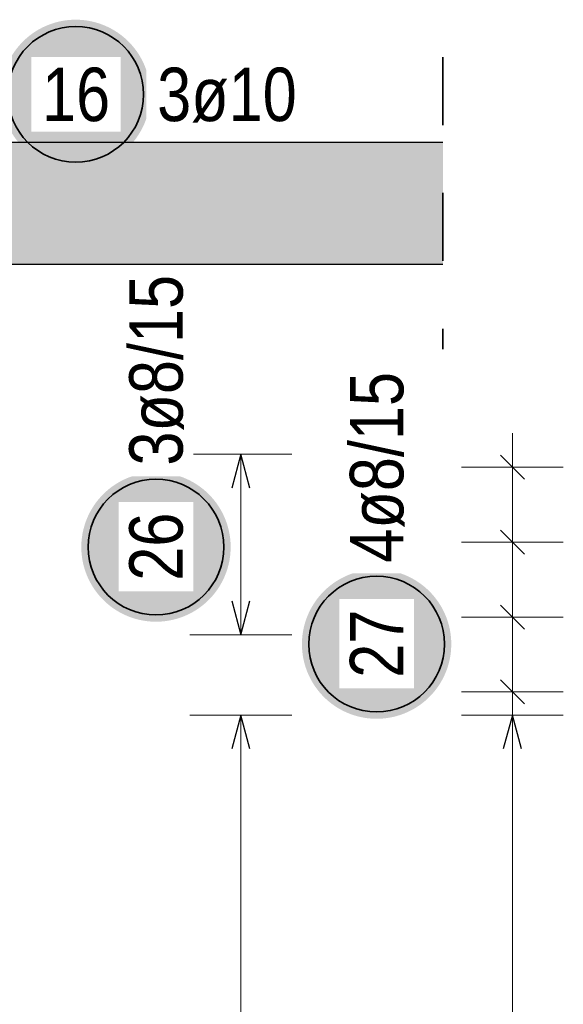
# Model space of a CAD drawing. Header units: millimetres. Extents: x -4.8 to 37.2, y -12 to 28.3.
# Tile 71 of 82: x 27.349 to 28.15, y 17.36 to 18.81. Entities that reach past the tile are written whole.
import ezdxf

# ---------------------------------------------------------------- set-up
doc = ezdxf.new("R2010")
doc.units = ezdxf.units.MM
doc.linetypes.add('HIDDEN', pattern=[0.375, 0.25, -0.125])
doc.styles.add('Arial Narrow', font='ARIALN.TTF')

msp = doc.modelspace()

# ---------------------------------------------------------------- hatches: boundary and pattern name
at = {"lineweight": 25, "true_color": 0xffffff}
for points in [[(27.541733, 18.7), (27.541666, 18.703839), (27.541465, 18.707673), (27.541131, 18.711498), (27.540663, 18.715309), (27.540062, 18.719101), (27.53933, 18.72287), (27.538466, 18.726611), (27.537472, 18.73032), (27.53635, 18.733992), (27.5351, 18.737622), (27.533724, 18.741207), (27.532223, 18.744741), (27.530601, 18.748221), (27.528858, 18.751642), (27.526996, 18.755), (27.525019, 18.758291), (27.522927, 18.761511), (27.520725, 18.764656), (27.518415, 18.767723), (27.515998, 18.770707), (27.513479, 18.773604), (27.510861, 18.776412), (27.508146, 18.779127), (27.505338, 18.781746), (27.50244, 18.784265), (27.499456, 18.786681), (27.49639, 18.788992), (27.493245, 18.791194), (27.490024, 18.793285), (27.486733, 18.795263), (27.483375, 18.797124), (27.479954, 18.798867), (27.476474, 18.80049), (27.47294, 18.80199), (27.469356, 18.803366), (27.465725, 18.804616), (27.462053, 18.805739), (27.458345, 18.806733), (27.454604, 18.807596), (27.450835, 18.808329), (27.447042, 18.808929), (27.443231, 18.809397), (27.439407, 18.809732), (27.435572, 18.809933), (27.431733, 18.81), (27.427894, 18.809933), (27.42406, 18.809732), (27.420235, 18.809397), (27.416424, 18.808929), (27.412632, 18.808329), (27.408863, 18.807596), (27.405122, 18.806733), (27.401413, 18.805739), (27.397741, 18.804616), (27.394111, 18.803366), (27.390527, 18.80199), (27.386992, 18.80049), (27.383512, 18.798867), (27.380091, 18.797124), (27.376733, 18.795263), (27.373442, 18.793285), (27.370222, 18.791194), (27.367077, 18.788992), (27.364011, 18.786681), (27.361027, 18.784265), (27.358129, 18.781746), (27.355321, 18.779127), (27.352606, 18.776412), (27.349987, 18.773604), (27.347468, 18.770707), (27.345052, 18.767723), (27.342741, 18.764656), (27.340539, 18.761511), (27.338448, 18.758291), (27.336471, 18.755), (27.334609, 18.751642), (27.332866, 18.748221), (27.331243, 18.744741), (27.329743, 18.741207), (27.328367, 18.737622), (27.327117, 18.733992), (27.325995, 18.73032), (27.325001, 18.726611), (27.324137, 18.72287), (27.323404, 18.719101), (27.322804, 18.715309), (27.322336, 18.711498), (27.322001, 18.707673), (27.3218, 18.703839), (27.321733, 18.7), (27.3218, 18.696161), (27.322001, 18.692327), (27.322336, 18.688502), (27.322804, 18.684691), (27.323404, 18.680899), (27.324137, 18.67713), (27.325001, 18.673389), (27.325995, 18.66968), (27.327117, 18.666008), (27.328367, 18.662378), (27.329743, 18.658793), (27.331243, 18.655259), (27.332866, 18.651779), (27.334609, 18.648358), (27.336471, 18.645), (27.338448, 18.641709), (27.340539, 18.638489), (27.342741, 18.635344), (27.345052, 18.632277), (27.347468, 18.629293), (27.349987, 18.626396), (27.352606, 18.623588), (27.355321, 18.620873), (27.358129, 18.618254), (27.361027, 18.615735), (27.364011, 18.613319), (27.367077, 18.611008), (27.370222, 18.608806), (27.373442, 18.606715), (27.376733, 18.604737), (27.380091, 18.602876), (27.383512, 18.601133), (27.386992, 18.59951), (27.390527, 18.59801), (27.394111, 18.596634), (27.397741, 18.595384), (27.401413, 18.594261), (27.405122, 18.593267), (27.408863, 18.592404), (27.412632, 18.591671), (27.416424, 18.591071), (27.420235, 18.590603), (27.42406, 18.590268), (27.427894, 18.590067), (27.431733, 18.59), (27.435572, 18.590067), (27.439407, 18.590268), (27.443231, 18.590603), (27.447042, 18.591071), (27.450835, 18.591671), (27.454604, 18.592404), (27.458345, 18.593267), (27.462053, 18.594261), (27.465725, 18.595384), (27.469356, 18.596634), (27.47294, 18.59801), (27.476474, 18.59951), (27.479954, 18.601133), (27.483375, 18.602876), (27.486733, 18.604737), (27.490024, 18.606715), (27.493245, 18.608806), (27.49639, 18.611008), (27.499456, 18.613319), (27.50244, 18.615735), (27.505338, 18.618254), (27.508146, 18.620873), (27.510861, 18.623588), (27.513479, 18.626396), (27.515998, 18.629293), (27.518415, 18.632277), (27.520725, 18.635344), (27.522927, 18.638489), (27.525019, 18.641709), (27.526996, 18.645), (27.528858, 18.648358), (27.530601, 18.651779), (27.532223, 18.655259), (27.533724, 18.658793), (27.5351, 18.662378), (27.53635, 18.666008), (27.537472, 18.66968), (27.538466, 18.673389), (27.53933, 18.67713), (27.540062, 18.680899), (27.540663, 18.684691), (27.541131, 18.688502), (27.541465, 18.692327)], [(27.66, 18.033212), (27.659933, 18.037051), (27.659732, 18.040886), (27.659397, 18.044711), (27.658929, 18.048522), (27.658329, 18.052314), (27.657596, 18.056083), (27.656733, 18.059824), (27.655739, 18.063533), (27.654616, 18.067204), (27.653366, 18.070835), (27.65199, 18.074419), (27.65049, 18.077953), (27.648867, 18.081433), (27.647124, 18.084854), (27.645263, 18.088212), (27.643285, 18.091504), (27.641194, 18.094724), (27.638992, 18.097869), (27.636681, 18.100935), (27.634265, 18.103919), (27.631746, 18.106817), (27.629127, 18.109625), (27.626412, 18.11234), (27.623604, 18.114958), (27.620707, 18.117477), (27.617723, 18.119894), (27.614656, 18.122204), (27.611511, 18.124407), (27.608291, 18.126498), (27.605, 18.128475), (27.601642, 18.130337), (27.598221, 18.13208), (27.594741, 18.133702), (27.591207, 18.135203), (27.587622, 18.136579), (27.583992, 18.137829), (27.58032, 18.138951), (27.576611, 18.139945), (27.57287, 18.140809), (27.569101, 18.141541), (27.565309, 18.142142), (27.561498, 18.14261), (27.557673, 18.142945), (27.553839, 18.143145), (27.55, 18.143212), (27.546161, 18.143145), (27.542327, 18.142945), (27.538502, 18.14261), (27.534691, 18.142142), (27.530899, 18.141541), (27.52713, 18.140809), (27.523389, 18.139945), (27.51968, 18.138951), (27.516008, 18.137829), (27.512378, 18.136579), (27.508793, 18.135203), (27.505259, 18.133702), (27.501779, 18.13208), (27.498358, 18.130337), (27.495, 18.128475), (27.491709, 18.126498), (27.488489, 18.124407), (27.485344, 18.122204), (27.482277, 18.119894), (27.479293, 18.117477), (27.476396, 18.114958), (27.473588, 18.11234), (27.470873, 18.109625), (27.468254, 18.106817), (27.465735, 18.103919), (27.463319, 18.100935), (27.461008, 18.097869), (27.458806, 18.094724), (27.456715, 18.091504), (27.454737, 18.088212), (27.452876, 18.084854), (27.451133, 18.081433), (27.44951, 18.077953), (27.44801, 18.074419), (27.446634, 18.070835), (27.445384, 18.067204), (27.444261, 18.063533), (27.443267, 18.059824), (27.442404, 18.056083), (27.441671, 18.052314), (27.441071, 18.048522), (27.440603, 18.044711), (27.440268, 18.040886), (27.440067, 18.037051), (27.44, 18.033212), (27.440067, 18.029374), (27.440268, 18.025539), (27.440603, 18.021714), (27.441071, 18.017903), (27.441671, 18.014111), (27.442404, 18.010342), (27.443267, 18.006601), (27.444261, 18.002892), (27.445384, 17.999221), (27.446634, 17.99559), (27.44801, 17.992006), (27.44951, 17.988471), (27.451133, 17.984992), (27.452876, 17.981571), (27.454737, 17.978212), (27.456715, 17.974921), (27.458806, 17.971701), (27.461008, 17.968556), (27.463319, 17.96549), (27.465735, 17.962506), (27.468254, 17.959608), (27.470873, 17.9568), (27.473588, 17.954085), (27.476396, 17.951467), (27.479293, 17.948948), (27.482277, 17.946531), (27.485344, 17.944221), (27.488489, 17.942018), (27.491709, 17.939927), (27.495, 17.93795), (27.498358, 17.936088), (27.501779, 17.934345), (27.505259, 17.932722), (27.508793, 17.931222), (27.512378, 17.929846), (27.516008, 17.928596), (27.51968, 17.927474), (27.523389, 17.92648), (27.52713, 17.925616), (27.530899, 17.924884), (27.534691, 17.924283), (27.538502, 17.923815), (27.542327, 17.92348), (27.546161, 17.923279), (27.55, 17.923212), (27.553839, 17.923279), (27.557673, 17.92348), (27.561498, 17.923815), (27.565309, 17.924283), (27.569101, 17.924884), (27.57287, 17.925616), (27.576611, 17.92648), (27.58032, 17.927474), (27.583992, 17.928596), (27.587622, 17.929846), (27.591207, 17.931222), (27.594741, 17.932722), (27.598221, 17.934345), (27.601642, 17.936088), (27.605, 17.93795), (27.608291, 17.939927), (27.611511, 17.942018), (27.614656, 17.944221), (27.617723, 17.946531), (27.620707, 17.948948), (27.623604, 17.951467), (27.626412, 17.954085), (27.629127, 17.9568), (27.631746, 17.959608), (27.634265, 17.962506), (27.636681, 17.96549), (27.638992, 17.968556), (27.641194, 17.971701), (27.643285, 17.974921), (27.645263, 17.978212), (27.647124, 17.981571), (27.648867, 17.984992), (27.65049, 17.988471), (27.65199, 17.992006), (27.653366, 17.99559), (27.654616, 17.999221), (27.655739, 18.002892), (27.656733, 18.006601), (27.657596, 18.010342), (27.658329, 18.014111), (27.658929, 18.017903), (27.659397, 18.021714), (27.659732, 18.025539)], [(27.985, 17.890235), (27.984933, 17.894074), (27.984732, 17.897909), (27.984397, 17.901734), (27.983929, 17.905544), (27.983329, 17.909337), (27.982596, 17.913106), (27.981733, 17.916847), (27.980739, 17.920556), (27.979616, 17.924227), (27.978366, 17.927858), (27.97699, 17.931442), (27.97549, 17.934976), (27.973867, 17.938456), (27.972124, 17.941877), (27.970263, 17.945235), (27.968285, 17.948527), (27.966194, 17.951747), (27.963992, 17.954892), (27.961681, 17.957958), (27.959265, 17.960942), (27.956746, 17.96384), (27.954127, 17.966648), (27.951412, 17.969363), (27.948604, 17.971981), (27.945707, 17.9745), (27.942723, 17.976917), (27.939656, 17.979227), (27.936511, 17.98143), (27.933291, 17.983521), (27.93, 17.985498), (27.926642, 17.98736), (27.923221, 17.989103), (27.919741, 17.990725), (27.916207, 17.992226), (27.912622, 17.993602), (27.908992, 17.994852), (27.90532, 17.995974), (27.901611, 17.996968), (27.89787, 17.997832), (27.894101, 17.998564), (27.890309, 17.999165), (27.886498, 17.999633), (27.882673, 17.999967), (27.878839, 18.000168), (27.875, 18.000235), (27.871161, 18.000168), (27.867327, 17.999967), (27.863502, 17.999633), (27.859691, 17.999165), (27.855899, 17.998564), (27.85213, 17.997832), (27.848389, 17.996968), (27.84468, 17.995974), (27.841008, 17.994852), (27.837378, 17.993602), (27.833793, 17.992226), (27.830259, 17.990725), (27.826779, 17.989103), (27.823358, 17.98736), (27.82, 17.985498), (27.816709, 17.983521), (27.813489, 17.98143), (27.810344, 17.979227), (27.807277, 17.976917), (27.804293, 17.9745), (27.801396, 17.971981), (27.798588, 17.969363), (27.795873, 17.966648), (27.793254, 17.96384), (27.790735, 17.960942), (27.788319, 17.957958), (27.786008, 17.954892), (27.783806, 17.951747), (27.781715, 17.948527), (27.779737, 17.945235), (27.777876, 17.941877), (27.776133, 17.938456), (27.77451, 17.934976), (27.77301, 17.931442), (27.771634, 17.927858), (27.770384, 17.924227), (27.769261, 17.920556), (27.768267, 17.916847), (27.767404, 17.913106), (27.766671, 17.909337), (27.766071, 17.905544), (27.765603, 17.901734), (27.765268, 17.897909), (27.765067, 17.894074), (27.765, 17.890235), (27.765067, 17.886396), (27.765268, 17.882562), (27.765603, 17.878737), (27.766071, 17.874926), (27.766671, 17.871134), (27.767404, 17.867365), (27.768267, 17.863624), (27.769261, 17.859915), (27.770384, 17.856244), (27.771634, 17.852613), (27.77301, 17.849029), (27.77451, 17.845494), (27.776133, 17.842015), (27.777876, 17.838594), (27.779737, 17.835235), (27.781715, 17.831944), (27.783806, 17.828724), (27.786008, 17.825579), (27.788319, 17.822513), (27.790735, 17.819529), (27.793254, 17.816631), (27.795873, 17.813823), (27.798588, 17.811108), (27.801396, 17.808489), (27.804293, 17.805971), (27.807277, 17.803554), (27.810344, 17.801244), (27.813489, 17.799041), (27.816709, 17.79695), (27.82, 17.794973), (27.823358, 17.793111), (27.826779, 17.791368), (27.830259, 17.789745), (27.833793, 17.788245), (27.837378, 17.786869), (27.841008, 17.785619), (27.84468, 17.784497), (27.848389, 17.783503), (27.85213, 17.782639), (27.855899, 17.781907), (27.859691, 17.781306), (27.863502, 17.780838), (27.867327, 17.780503), (27.871161, 17.780302), (27.875, 17.780235), (27.878839, 17.780302), (27.882673, 17.780503), (27.886498, 17.780838), (27.890309, 17.781306), (27.894101, 17.781907), (27.89787, 17.782639), (27.901611, 17.783503), (27.90532, 17.784497), (27.908992, 17.785619), (27.912622, 17.786869), (27.916207, 17.788245), (27.919741, 17.789745), (27.923221, 17.791368), (27.926642, 17.793111), (27.93, 17.794973), (27.933291, 17.79695), (27.936511, 17.799041), (27.939656, 17.801244), (27.942723, 17.803554), (27.945707, 17.805971), (27.948604, 17.808489), (27.951412, 17.811108), (27.954127, 17.813823), (27.956746, 17.816631), (27.959265, 17.819529), (27.961681, 17.822513), (27.963992, 17.825579), (27.966194, 17.828724), (27.968285, 17.831944), (27.970263, 17.835235), (27.972124, 17.838594), (27.973867, 17.842015), (27.97549, 17.845494), (27.97699, 17.849029), (27.978366, 17.852613), (27.979616, 17.856244), (27.980739, 17.859915), (27.981733, 17.863624), (27.982596, 17.867365), (27.983329, 17.871134), (27.983929, 17.874926), (27.984397, 17.878737), (27.984732, 17.882562)]]:
    msp.add_hatch(color=7, dxfattribs=at).paths.add_polyline_path(points)
at = {"lineweight": 13, "true_color": 0xd7ffd7}
msp.add_hatch(color=254, dxfattribs=at).paths.add_polyline_path([(27.318017, 18.4498), (27.972588, 18.4498), (27.972588, 18.6298), (23.326866, 18.6298), (23.326866, 18.3798), (27.318017, 18.3798)])

# ---------------------------------------------------------------- linework, layer by layer
at = {"color": 2, "linetype": 'HIDDEN', "lineweight": 35, "ltscale": 0.25}
msp.add_line((27.972588, 18.7548), (27.972588, 18.3248), dxfattribs=at)
at = {"color": 3, "linetype": 'Continuous', "lineweight": 25}
for p, q in [((23.326866, 18.6298), (27.972588, 18.6298)), ((27.675, 18.1698), (27.661603, 18.1198)), ((27.688397, 18.1198), (27.675, 18.1698)), ((28.057322, 18.168477), (28.092678, 18.133122)), ((28.057322, 18.058135), (28.092678, 18.02278)), ((27.661603, 17.9538), (27.675, 17.9038)), ((27.675, 17.9038), (27.688397, 17.9538)), ((28.057322, 17.947793), (28.092678, 17.912437)), ((28.057322, 17.83745), (28.092678, 17.802095)), ((27.675, 17.7858), (27.661603, 17.7358)), ((27.688397, 17.7358), (27.675, 17.7858)), ((28.075, 17.785798), (28.061603, 17.735798)), ((28.088397, 17.735798), (28.075, 17.785798))]:
    msp.add_line(p, q, dxfattribs=at)
at = {"color": 5, "linetype": 'Continuous', "lineweight": 18}
for p, q in [((28.075, 17.769773), (28.075, 18.2008)), ((27.75, 18.1698), (27.6, 18.1698)), ((27.675, 18.1698), (27.675, 17.9038)), ((28, 18.1508), (28.15, 18.1508)), ((28, 18.040457), (28.15, 18.040457)), ((28, 17.930115), (28.15, 17.930115)), ((27.6, 17.9038), (27.75, 17.9038)), ((28, 17.819773), (28.15, 17.819773)), ((27.75, 17.7858), (27.6, 17.7858)), ((27.675, 17.7858), (27.675, 15.503807)), ((28.15, 17.785798), (28, 17.785798)), ((28.075, 15.503806), (28.075, 17.785798))]:
    msp.add_line(p, q, dxfattribs=at)
at = {"color": 2, "linetype": 'Continuous', "lineweight": 35}
for centre in [(27.431733, 18.7), (27.55, 18.033212), (27.875, 17.890235)]:
    msp.add_circle(centre, 0.1, dxfattribs=at)

# ---------------------------------------------------------------- texts
at = {"color": 2, "lineweight": 35, "insert": (27.551733, 18.739375), "char_height": 0.07875, "attachment_point": 1, "line_spacing_factor": 0.9, "style": 'Arial Narrow', "bg_fill": 3, "box_fill_scale": 1.2, "bg_fill_color": 256, "bg_fill_true_color": 13158600, "bg_fill_transparency": 0}
msp.add_mtext('3ø10', dxfattribs=at)
at = {"color": 2, "lineweight": 35, "insert": (27.835625, 18.010235), "char_height": 0.07875, "attachment_point": 1, "rotation": 90, "line_spacing_factor": 0.9, "style": 'Arial Narrow', "bg_fill": 3, "box_fill_scale": 1.2, "bg_fill_color": 256, "bg_fill_true_color": 13158600, "bg_fill_transparency": 0}
msp.add_mtext('4ø8/15', dxfattribs=at)

# ---------------------------------------------------------------- next in the draw order: texts
at = {"color": 2, "lineweight": 35, "insert": (27.382121, 18.739375), "char_height": 0.07875, "attachment_point": 1, "line_spacing_factor": 0.9, "style": 'Arial Narrow', "bg_fill": 3, "box_fill_scale": 1.2, "bg_fill_color": 256, "bg_fill_true_color": 13158600, "bg_fill_transparency": 0}
msp.add_mtext('16', dxfattribs=at)
at = {"color": 2, "lineweight": 35, "char_height": 0.07875, "attachment_point": 1, "rotation": 90, "line_spacing_factor": 0.9, "style": 'Arial Narrow', "bg_fill": 3, "box_fill_scale": 1.2, "bg_fill_color": 256, "bg_fill_true_color": 13158600, "bg_fill_transparency": 0}
for s, insert in [('3ø8/15', (27.510625, 18.153212)), ('26', (27.510625, 17.9836)), ('27', (27.835625, 17.840623))]:
    msp.add_mtext(s, dxfattribs=dict(at, insert=insert))

# ---------------------------------------------------------------- next in the draw order: linework, layer by layer
at = {"color": 3, "linetype": 'Continuous', "lineweight": 25}
msp.add_line((27.318017, 18.4498), (27.972588, 18.4498), dxfattribs=at)

doc.saveas('drawing.dxf')
